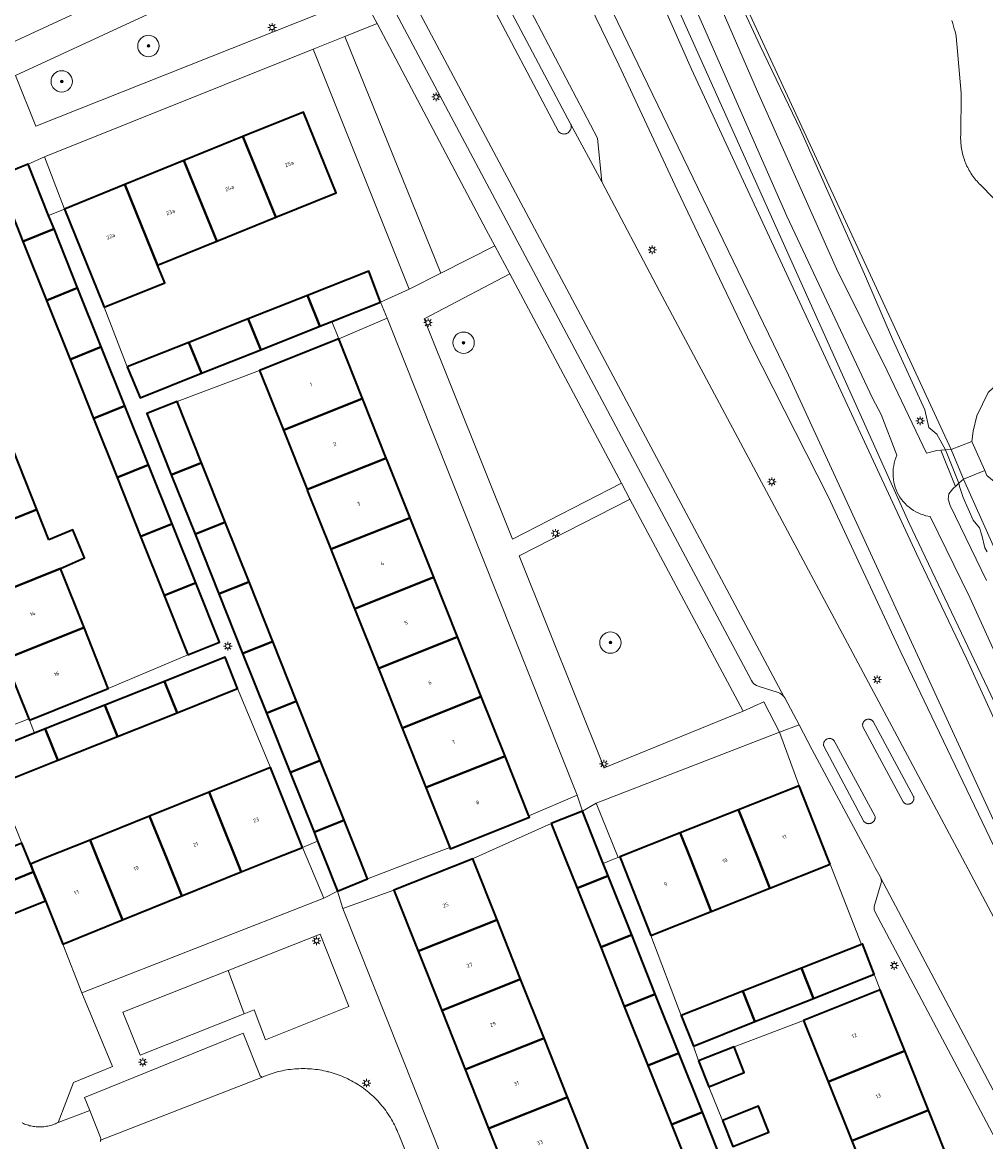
# Model space of a CAD drawing. Header units: metres. Extents: x 131489 to 134032, y 502353 to 503606.
# Tile 6 of 90: x 132575 to 132665, y 502473 to 502578. Entities that reach past the tile are written whole.
import ezdxf
from ezdxf.enums import TextEntityAlignment as Align

# ---------------------------------------------------------------- set-up
doc = ezdxf.new("R2010")
doc.units = ezdxf.units.M
for name, color, linetype, lineweight in [('B-WE-GR-BEPLANTING_CULTUUR_BODEMBEDEKKER-GV', 90, 'Continuous', 18), ('B-WE-GR-BEPLANTING_CULTUUR_BOSPLANTSOEN-GV', 90, 'Continuous', 18), ('B-WE-GR-BOOM-S', 92, 'Continuous', 25), ('B-WE-KL-ET_LS_OV_LICHTMAST-S', 190, 'Continuous', 25), ('B-WE-KW-KUNSTWERK_DEK-GV', 170, 'Continuous', 18), ('B-WE-OG-BEBOUWING-GV', 7, 'Continuous', 35), ('B-WE-OG-BEBOUWING-T18', 1, 'Continuous', 18), ('B-WE-OG-TERREIN_CULTUURSCHEIDING-GV', 7, 'Continuous', 18), ('B-WE-OG-TERREIN_ERF-GV', 7, 'Continuous', 18), ('B-WE-OG-WATER_SLOOT-GV', 120, 'Continuous', 18), ('B-WE-OG-WEG-GV', 7, 'Continuous', 18), ('B-WE-VH-VERHARDING_ASFALT-GV', 252, 'Continuous', 18), ('B-WE-VH-VERHARDING_BETONSTRAATSTEEN-GV', 252, 'Continuous', 18), ('B-WE-VH-VERHARDING_TEGEL-GV', 252, 'Continuous', 18)]:
    doc.layers.add(name, color=color, linetype=linetype, lineweight=lineweight)
doc.styles.add('NLCS-ISO-M200-T18', font='NLCS-ISO.ttf', dxfattribs={"height": 0.36})

# ---------------------------------------------------------------- blocks, each defined once
blk = doc.blocks.new('SKL-ET_OV_LICHTMAST-SO')
at = {"color": 0, "linetype": 'ByBlock', "lineweight": 18}
for points in [[(-1.25, 0), (-2, 0)], [(-1.41, 1.41), (-0.88, 0.88)], [(0, 2), (0, 1.25)], [(0.88, 0.88), (1.41, 1.41)], [(2, 0), (1.25, 0)], [(-1.41, -1.41), (-0.88, -0.88)], [(0, -1.25), (0, -2)], [(0.88, -0.88), (1.41, -1.41)]]:
    blk.add_lwpolyline(points, dxfattribs=at)
blk.add_circle((0, 0), 1, dxfattribs=at)
blk = doc.blocks.new('SGR-BOOM_01-SO')
at = {"linetype": 'ByBlock', "lineweight": 18}
h = blk.add_hatch(color=0, dxfattribs=at)
h.dxf.hatch_style = 1
edge = h.paths.add_edge_path()
edge.add_arc((0, 0), 0.25, 0, 360)
at = {"color": 0, "linetype": 'ByBlock', "lineweight": 18}
for radius in [2, 0.25]:
    blk.add_circle((0, 0), radius, dxfattribs=at)

msp = doc.modelspace()

# ---------------------------------------------------------------- linework, layer by layer
at = {"layer": 'B-WE-GR-BEPLANTING_CULTUUR_BODEMBEDEKKER-GV', "flags": 128}
msp.add_lwpolyline([(132594.537, 502489.52), (132584.693, 502485.636), (132586.316, 502481.596), (132596.055, 502485.458)], close=True, dxfattribs=at)
at = {"layer": 'B-WE-GR-BEPLANTING_CULTUUR_BOSPLANTSOEN-GV', "flags": 128}
msp.add_lwpolyline([(132611.487, 502553.347), (132614.449, 502554.846), (132605.479, 502577.003), (132602.497, 502575.808)], close=True, dxfattribs=at)
at = {"layer": 'B-WE-KW-KUNSTWERK_DEK-GV', "flags": 128}
msp.add_lwpolyline([(132664.185, 502539.054), (132662.228, 502538.326), (132661.726, 502538.292), (132661.26, 502538.26), (132662.628, 502534.908), (132662.753, 502534.959), (132662.97, 502535.155), (132663.382, 502535.528), (132665.396, 502536.359)], close=True, dxfattribs=at)
at = {"layer": 'B-WE-OG-BEBOUWING-GV', "flags": 128}
for points in [[(132595.926, 502567.621), (132598.992, 502560.07), (132604.653, 502562.369), (132601.587, 502569.92)], [(132595.926, 502567.621), (132590.404, 502565.379), (132593.47, 502557.828), (132598.992, 502560.07)], [(132572.914, 502563.863), (132575.327, 502557.813), (132578.238, 502558.977), (132577.731, 502560.242), (132575.807, 502565.045), (132575.192, 502564.794)], [(132587.941, 502555.584), (132593.47, 502557.828), (132590.404, 502565.379), (132584.875, 502563.135)], [(132584.875, 502563.135), (132579.214, 502560.836), (132582.28, 502553.285), (132582.924, 502551.661), (132588.617, 502553.918), (132587.941, 502555.584)], [(132580.45, 502553.452), (132578.238, 502558.977), (132575.327, 502557.813), (132577.531, 502552.285)], [(132601.968, 502552.738), (132603.134, 502549.868), (132604.251, 502550.312), (132608.794, 502552.12), (132607.708, 502555.01)], [(132580.45, 502553.452), (132577.531, 502552.285), (132579.736, 502546.758), (132582.662, 502547.928)], [(132597.594, 502547.663), (132603.134, 502549.868), (132601.968, 502552.738), (132596.425, 502550.545)], [(132592.05, 502545.457), (132597.594, 502547.663), (132596.425, 502550.545), (132590.876, 502548.349)], [(132581.94, 502541.23), (132584.875, 502542.402), (132582.662, 502547.928), (132579.736, 502546.758)], [(132585.096, 502546.061), (132586.292, 502543.166), (132592.05, 502545.457), (132590.876, 502548.349)], [(132607.126, 502543.093), (132604.903, 502548.675), (132597.489, 502545.721), (132599.712, 502540.139)], [(132592.042, 502537.084), (132589.756, 502542.815), (132586.924, 502541.7), (132589.216, 502535.958)], [(132607.126, 502543.093), (132599.712, 502540.139), (132599.775, 502539.982), (132601.936, 502534.558), (132609.35, 502537.512), (132607.189, 502542.936)], [(132581.94, 502541.23), (132584.146, 502535.699), (132587.089, 502536.875), (132584.875, 502542.402)], [(132567.017, 502535.265), (132569.226, 502529.738), (132576.637, 502532.7), (132574.432, 502538.229)], [(132604.16, 502528.977), (132611.574, 502531.931), (132609.401, 502537.384), (132609.35, 502537.512), (132601.936, 502534.558), (132601.987, 502534.43)], [(132584.146, 502535.699), (132586.35, 502530.172), (132589.301, 502531.351), (132587.089, 502536.875)], [(132594.269, 502531.503), (132592.042, 502537.084), (132589.216, 502535.958), (132591.444, 502530.378)], [(132577.767, 502529.867), (132576.637, 502532.7), (132569.226, 502529.738), (132571.434, 502524.212), (132578.842, 502527.173), (132581.09, 502528.185), (132579.99, 502530.802)], [(132591.513, 502525.828), (132589.301, 502531.351), (132586.35, 502530.172), (132588.554, 502524.645)], [(132594.269, 502531.503), (132591.444, 502530.378), (132593.671, 502524.798), (132596.495, 502525.923)], [(132604.16, 502528.977), (132604.2, 502528.877), (132606.383, 502523.395), (132613.798, 502526.35), (132611.614, 502531.831), (132611.574, 502531.931)], [(132571.434, 502524.212), (132573.643, 502518.685), (132581.048, 502521.644), (132578.842, 502527.173)], [(132590.775, 502519.077), (132593.734, 502520.282), (132591.513, 502525.828), (132588.554, 502524.645)], [(132598.721, 502520.342), (132596.495, 502525.923), (132593.671, 502524.798), (132595.899, 502519.218)], [(132616.021, 502520.768), (132613.826, 502526.279), (132613.798, 502526.35), (132606.383, 502523.395), (132606.411, 502523.325), (132608.606, 502517.814)], [(132573.643, 502518.685), (132575.881, 502513.086), (132575.927, 502512.972), (132583.322, 502515.943), (132581.048, 502521.644)], [(132610.832, 502512.228), (132618.247, 502515.182), (132616.021, 502520.768), (132608.606, 502517.814)], [(132598.721, 502520.342), (132595.899, 502519.218), (132598.126, 502513.638), (132600.947, 502514.762)], [(132588.575, 502516.599), (132589.758, 502513.669), (132595.427, 502515.924), (132594.253, 502518.856)], [(132584.173, 502511.448), (132589.758, 502513.669), (132588.575, 502516.599), (132582.989, 502514.379)], [(132578.594, 502509.23), (132584.173, 502511.448), (132582.989, 502514.379), (132577.409, 502512.161)], [(132598.126, 502513.638), (132600.354, 502508.059), (132603.173, 502509.182), (132600.947, 502514.762)], [(132610.832, 502512.228), (132613.052, 502506.658), (132620.467, 502509.612), (132618.247, 502515.182)], [(132578.594, 502509.23), (132577.409, 502512.161), (132576.407, 502511.763), (132571.76, 502509.916), (132571.827, 502509.754), (132572.96, 502506.989)], [(132605.399, 502503.601), (132603.173, 502509.182), (132600.354, 502508.059), (132602.581, 502502.479)], [(132620.467, 502509.612), (132613.052, 502506.658), (132615.285, 502501.052), (132615.334, 502500.928), (132622.749, 502503.882), (132622.695, 502504.018)], [(132592.761, 502506.222), (132595.272, 502500), (132595.776, 502498.75), (132598.873, 502500), (132601.492, 502501.057), (132598.513, 502508.535)], [(132590.211, 502496.502), (132595.776, 502498.75), (132595.272, 502500), (132592.761, 502506.222), (132587.19, 502503.983), (132588.798, 502500)], [(132650.914, 502499.474), (132650.852, 502499.631), (132650.706, 502500), (132647.998, 502506.828), (132642.339, 502504.584), (132644.157, 502500), (132645.255, 502497.23)], [(132590.211, 502496.502), (132588.798, 502500), (132587.19, 502503.983), (132581.619, 502501.743), (132582.323, 502500), (132584.644, 502494.253)], [(132624.79, 502503.295), (132626.106, 502500), (132627.212, 502497.233), (132630.124, 502498.389), (132629.66, 502499.552), (132629.481, 502500), (132627.71, 502504.44)], [(132642.339, 502504.584), (132636.865, 502502.413), (132637.822, 502500), (132639.781, 502495.059), (132645.255, 502497.23), (132644.157, 502500)], [(132602.921, 502501.628), (132603.571, 502500), (132604.782, 502496.967), (132607.593, 502498.102), (132606.836, 502500), (132605.399, 502503.601), (132602.581, 502502.479)], [(132577.439, 502496.06), (132579.077, 502492.004), (132584.644, 502494.253), (132582.323, 502500), (132581.619, 502501.743), (132577.284, 502500), (132576.03, 502499.496), (132576.331, 502498.761)], [(132634.122, 502492.815), (132639.781, 502495.059), (132637.822, 502500), (132636.865, 502502.413), (132631.207, 502500.169), (132631.274, 502500)], [(132576.331, 502498.761), (132576.03, 502499.496), (132575.824, 502500), (132575.224, 502501.464), (132571.601, 502500), (132569.698, 502499.231), (132570.792, 502496.523)], [(132619.728, 502494.261), (132617.456, 502499.985), (132610.067, 502497.051), (132612.339, 502491.328)], [(132577.439, 502496.06), (132576.331, 502498.761), (132570.792, 502496.523), (132571.886, 502493.816)], [(132632.332, 502492.854), (132630.124, 502498.389), (132627.212, 502497.233), (132629.424, 502491.699)], [(132619.728, 502494.261), (132612.339, 502491.328), (132614.538, 502485.79), (132621.927, 502488.723)], [(132634.539, 502487.32), (132632.332, 502492.854), (132629.424, 502491.699), (132631.634, 502486.167)], [(132649.346, 502486.915), (132655.027, 502489.173), (132653.954, 502492.011), (132653.839, 502491.965), (132648.222, 502489.748)], [(132649.346, 502486.915), (132648.222, 502489.748), (132642.745, 502487.587), (132643.874, 502484.74)], [(132624.125, 502483.186), (132621.927, 502488.723), (132614.538, 502485.79), (132616.736, 502480.253)], [(132634.539, 502487.32), (132631.634, 502486.167), (132633.845, 502480.635), (132636.746, 502481.787)], [(132638.118, 502482.452), (132643.874, 502484.74), (132642.745, 502487.587), (132636.948, 502485.299)], [(132648.419, 502484.846), (132650.712, 502479.111), (132657.901, 502481.985), (132655.608, 502487.72)], [(132626.323, 502477.65), (132624.125, 502483.186), (132616.736, 502480.253), (132618.934, 502474.716)], [(132636.055, 502475.102), (132638.954, 502476.253), (132636.746, 502481.787), (132633.845, 502480.635)], [(132638.598, 502481.058), (132639.562, 502478.641), (132642.872, 502479.962), (132641.908, 502482.379)], [(132650.712, 502479.111), (132652.93, 502473.562), (132660.119, 502476.436), (132657.901, 502481.985)], [(132626.323, 502477.65), (132618.934, 502474.716), (132621.133, 502469.178), (132628.522, 502472.111)], [(132640.829, 502475.466), (132641.794, 502473.047), (132645.157, 502474.389), (132644.192, 502476.807)], [(132636.055, 502475.102), (132638.274, 502469.55), (132641.18, 502470.672), (132638.954, 502476.253)], [(132655.147, 502468.014), (132662.336, 502470.888), (132660.119, 502476.436), (132652.93, 502473.562)]]:
    msp.add_lwpolyline(points, close=True, dxfattribs=at)
at = {"layer": 'B-WE-OG-TERREIN_CULTUURSCHEIDING-GV', "flags": 128}
for points in [[(132603.882, 502586.908), (132574.634, 502573.339), (132576.529, 502568.603), (132607.118, 502580.788), (132603.899, 502586.876)], [(132614.449, 502554.846), (132619.506, 502557.405), (132618.717, 502558.9), (132608.484, 502578.207), (132605.479, 502577.003)], [(132631.36, 502535.166), (132620.921, 502554.782), (132612.896, 502550.57), (132621.169, 502529.934)], [(132642.756, 502513.824), (132642.738, 502513.859), (132632.169, 502533.656), (132632.138, 502533.64), (132621.802, 502528.346), (132629.756, 502508.5)], [(132603.164, 502492.923), (132594.537, 502489.52), (132596.055, 502485.458), (132596.966, 502485.824), (132598.045, 502483.031), (132605.837, 502486.137)]]:
    msp.add_lwpolyline(points, close=True, dxfattribs=at)
for points in [[(132662.305, 502578.483), (132662.386, 502578.227), (132662.463, 502577.971), (132662.536, 502577.714), (132662.606, 502577.455), (132662.671, 502577.196), (132662.712, 502577.025), (132663.189, 502571.686), (132663.135, 502567.746), (132663.13, 502567.59), (132663.13, 502567.434), (132663.133, 502567.278), (132663.14, 502567.122), (132663.151, 502566.966), (132663.167, 502566.81), (132663.186, 502566.655), (132663.209, 502566.501), (132663.236, 502566.347), (132663.267, 502566.194), (132663.302, 502566.042), (132663.341, 502565.891), (132663.384, 502565.74), (132663.43, 502565.591), (132663.481, 502565.443), (132663.535, 502565.297), (132663.593, 502565.152), (132663.654, 502565.008), (132663.719, 502564.866), (132663.788, 502564.726), (132663.861, 502564.588), (132663.936, 502564.451), (132664.016, 502564.317), (132664.099, 502564.184), (132664.185, 502564.054), (132664.274, 502563.926), (132664.367, 502563.8), (132664.463, 502563.677), (132664.562, 502563.556), (132664.664, 502563.438), (132664.769, 502563.323), (132664.877, 502563.21), (132664.988, 502563.1), (132665.057, 502563.034), (132668.309, 502559.707)], [(132575.257, 502475.242), (132575.37, 502475.191), (132575.483, 502475.143), (132575.599, 502475.1), (132575.716, 502475.06), (132575.833, 502475.023), (132575.953, 502474.991), (132576.073, 502474.962), (132576.193, 502474.938), (132576.315, 502474.917), (132576.437, 502474.9), (132576.56, 502474.888), (132576.683, 502474.879), (132576.806, 502474.874), (132576.93, 502474.873), (132577.053, 502474.877), (132577.176, 502474.884), (132577.299, 502474.895), (132577.422, 502474.91), (132577.543, 502474.929), (132577.665, 502474.952), (132577.785, 502474.979), (132577.905, 502475.01), (132578.023, 502475.045), (132578.14, 502475.084), (132578.256, 502475.126), (132578.37, 502475.172), (132578.483, 502475.222), (132578.595, 502475.275), (132578.62, 502475.288), (132580.055, 502479.044), (132583.714, 502480.535), (132580.847, 502487.439), (132579.077, 502492.004), (132577.439, 502496.06), (132571.886, 502493.816)]]:
    msp.add_lwpolyline(points, dxfattribs=at)
at = {"layer": 'B-WE-OG-TERREIN_ERF-GV', "flags": 128}
for points in [[(132602.497, 502575.808), (132577.333, 502565.722), (132579.214, 502560.836), (132584.875, 502563.135), (132590.404, 502565.379), (132595.926, 502567.621), (132601.587, 502569.92), (132604.653, 502562.369), (132598.992, 502560.07), (132593.47, 502557.828), (132587.941, 502555.584), (132588.617, 502553.918), (132582.924, 502551.661), (132585.096, 502546.061), (132590.876, 502548.349), (132596.425, 502550.545), (132601.968, 502552.738), (132607.708, 502555.01), (132608.794, 502552.12), (132611.487, 502553.347)], [(132721.753, 502530.169), (132721.116, 502532.535), (132719.382, 502536.006), (132706.249, 502564.645), (132700.855, 502562.925), (132698.578, 502562.05), (132696.094, 502560.946), (132691.815, 502558.82), (132678.199, 502551.42), (132678.215, 502551.086), (132670.39, 502547.182), (132667.23, 502545.079), (132665.705, 502543.649), (132664.648, 502541.478), (132664.302, 502540.04), (132664.185, 502539.054), (132665.396, 502536.359), (132665.596, 502535.898), (132670.245, 502532.059), (132680.51, 502510.301), (132692.293, 502516.236), (132716.219, 502527.202), (132719.264, 502528.754)], [(132581.94, 502541.23), (132579.736, 502546.758), (132577.531, 502552.285), (132575.327, 502557.813), (132572.914, 502563.863), (132572.069, 502563.524), (132565.407, 502560.85), (132565.514, 502560.583), (132567.816, 502554.812), (132570.021, 502549.286), (132572.226, 502543.757), (132574.432, 502538.229), (132576.637, 502532.7), (132577.767, 502529.867), (132579.99, 502530.802), (132581.09, 502528.185), (132578.842, 502527.173), (132581.048, 502521.644), (132583.322, 502515.943), (132590.775, 502519.077), (132588.554, 502524.645), (132586.35, 502530.172), (132584.146, 502535.699)], [(132558.108, 502557.558), (132557.909, 502558.055), (132553.282, 502556.227), (132571.232, 502511.279), (132575.881, 502513.086), (132573.643, 502518.685), (132571.434, 502524.212), (132569.226, 502529.738), (132567.017, 502535.265), (132564.808, 502540.792), (132562.599, 502546.319), (132560.391, 502551.845)], [(132616.021, 502520.768), (132618.247, 502515.182), (132620.467, 502509.612), (132622.695, 502504.018), (132627.216, 502505.942), (132609.436, 502550.628), (132604.903, 502548.675), (132607.126, 502543.093), (132607.189, 502542.936), (132609.35, 502537.512), (132609.401, 502537.384), (132611.574, 502531.931), (132611.614, 502531.831), (132613.798, 502526.35), (132613.826, 502526.279)], [(132596.495, 502525.923), (132598.721, 502520.342), (132600.947, 502514.762), (132603.173, 502509.182), (132605.399, 502503.601), (132606.836, 502500), (132607.593, 502498.102), (132612.542, 502500), (132615.285, 502501.052), (132613.052, 502506.658), (132610.832, 502512.228), (132608.606, 502517.814), (132606.411, 502523.325), (132606.383, 502523.395), (132604.2, 502528.877), (132604.16, 502528.977), (132601.987, 502534.43), (132601.936, 502534.558), (132599.775, 502539.982), (132599.712, 502540.139), (132597.489, 502545.721), (132589.756, 502542.815), (132592.042, 502537.084), (132594.269, 502531.503)], [(132595.427, 502515.924), (132589.758, 502513.669), (132584.173, 502511.448), (132578.594, 502509.23), (132572.96, 502506.989), (132573.009, 502506.868), (132574.117, 502504.166), (132575.224, 502501.464), (132575.824, 502500), (132576.03, 502499.496), (132577.284, 502500), (132581.619, 502501.743), (132587.19, 502503.983), (132592.761, 502506.222), (132598.513, 502508.535)], [(132642.339, 502504.584), (132647.998, 502506.828), (132646.172, 502511.851), (132629.008, 502505.188), (132631.046, 502500.105), (132631.207, 502500.169), (132636.865, 502502.413)], [(132631.634, 502486.167), (132629.424, 502491.699), (132627.212, 502497.233), (132626.106, 502500), (132624.79, 502503.295), (132617.489, 502500), (132617.456, 502499.985), (132619.728, 502494.261), (132621.927, 502488.723), (132624.125, 502483.186), (132626.323, 502477.65), (132628.522, 502472.111), (132630.794, 502466.389), (132638.274, 502469.55), (132636.055, 502475.102), (132633.845, 502480.635)], [(132601.492, 502501.057), (132598.873, 502500), (132595.776, 502498.75), (132590.211, 502496.502), (132584.644, 502494.253), (132579.077, 502492.004), (132580.847, 502487.439), (132603.488, 502496.298), (132601.935, 502500)], [(132650.914, 502499.474), (132645.255, 502497.23), (132639.781, 502495.059), (132634.122, 502492.815), (132636.948, 502485.299), (132642.745, 502487.587), (132648.222, 502489.748), (132653.839, 502491.965)], [(132618.934, 502474.716), (132616.736, 502480.253), (132614.538, 502485.79), (132612.339, 502491.328), (132610.067, 502497.051), (132605.267, 502495.327), (132618.776, 502461.47), (132622.287, 502462.976), (132623.405, 502463.455), (132621.133, 502469.178)]]:
    msp.add_lwpolyline(points, close=True, dxfattribs=at)
msp.add_lwpolyline([(132655.147, 502468.014), (132652.93, 502473.562), (132650.712, 502479.111), (132648.419, 502484.846), (132641.908, 502482.379), (132642.872, 502479.962), (132639.562, 502478.641), (132640.829, 502475.466), (132644.192, 502476.807), (132645.157, 502474.389), (132641.794, 502473.047)], dxfattribs=at)
at = {"layer": 'B-WE-OG-WATER_SLOOT-GV', "flags": 128}
msp.add_lwpolyline([(132663.382, 502535.528), (132662.228, 502538.326), (132640.707, 502584.892), (132633.076, 502601.906), (132632.468, 502601.969), (132636.701, 502592.584), (132644.36, 502576.118), (132648.131, 502568.268), (132654.124, 502554.751), (132656.747, 502548.643), (132659.773, 502542.037), (132660.155, 502540.372), (132660.902, 502539.759), (132661.726, 502538.292), (132662.97, 502535.155)], close=True, dxfattribs=at)
for points in [[(132677.959, 502490.085), (132658.291, 502531.486), (132631.456, 502591.186), (132632.073, 502593.433), (132629.163, 502599.42), (132627.499, 502598.648), (132629.064, 502595.059), (132630.436, 502590.895), (132637.913, 502573.94), (132659.011, 502528.531), (132663.675, 502518.737), (132672.239, 502500)], [(132672.239, 502500), (132663.675, 502518.737), (132659.011, 502528.531), (132637.913, 502573.94), (132630.436, 502590.895), (132629.064, 502595.059), (132627.499, 502598.648), (132622.375, 502596.268), (132622.897, 502595.408), (132623.598, 502594.04), (132624.92, 502590.988), (132646.996, 502545.292), (132667.866, 502500)], [(132667.866, 502500), (132646.996, 502545.292), (132624.92, 502590.988), (132623.598, 502594.04), (132622.897, 502595.408), (132622.375, 502596.268), (132620.694, 502595.487), (132624.099, 502588.833), (132631.121, 502574.336), (132636.583, 502562.632), (132643.524, 502548.135), (132650.71, 502533.925), (132657.528, 502519.346), (132667.343, 502498.894)], [(132640.707, 502584.892), (132662.228, 502538.326), (132663.382, 502535.528), (132679.293, 502500)], [(132668.309, 502559.707), (132665.057, 502563.034), (132664.988, 502563.1), (132664.877, 502563.21), (132664.769, 502563.323), (132664.664, 502563.438), (132664.562, 502563.556), (132664.463, 502563.677), (132664.367, 502563.8), (132664.274, 502563.926), (132664.185, 502564.054), (132664.099, 502564.184), (132664.016, 502564.317), (132663.936, 502564.451), (132663.861, 502564.588), (132663.788, 502564.726), (132663.719, 502564.866), (132663.654, 502565.008), (132663.593, 502565.152), (132663.535, 502565.297), (132663.481, 502565.443), (132663.43, 502565.591), (132663.384, 502565.74), (132663.341, 502565.891), (132663.302, 502566.042), (132663.267, 502566.194), (132663.236, 502566.347), (132663.209, 502566.501), (132663.186, 502566.655), (132663.167, 502566.81), (132663.151, 502566.966), (132663.14, 502567.122), (132663.133, 502567.278), (132663.13, 502567.434), (132663.13, 502567.59), (132663.135, 502567.746), (132663.189, 502571.686), (132662.712, 502577.025), (132662.671, 502577.196), (132662.606, 502577.455), (132662.536, 502577.714), (132662.463, 502577.971), (132662.386, 502578.227), (132662.305, 502578.483)], [(132665.596, 502535.898), (132665.396, 502536.359), (132664.185, 502539.054), (132664.302, 502540.04), (132664.648, 502541.478), (132665.705, 502543.649)], [(132679.293, 502500), (132663.382, 502535.528), (132662.97, 502535.155), (132663.02, 502534.86), (132663.381, 502533.814), (132664.29, 502531.689), (132664.883, 502530.973), (132665.109, 502530.291), (132665.381, 502529.114), (132665.6, 502528.743)]]:
    msp.add_lwpolyline(points, dxfattribs=at)
at = {"layer": 'B-WE-OG-WEG-GV', "flags": 128}
for points in [[(132591.025, 502636.989), (132593.404, 502632.245), (132595.832, 502627.526), (132609.24, 502601.82), (132611.174, 502598.155), (132614.579, 502591.704), (132617.979, 502588.727), (132629.141, 502567.485), (132629.524, 502563.385), (132634.931, 502553.14), (132663.297, 502500), (132668.685, 502489.906)], [(132667.343, 502498.894), (132657.528, 502519.346), (132650.71, 502533.925), (132643.524, 502548.135), (132636.583, 502562.632), (132631.121, 502574.336), (132624.099, 502588.833), (132620.694, 502595.487), (132617.815, 502601.112), (132610.177, 502614.541), (132597.979, 502635.219)], [(132633.247, 502596.888), (132644.095, 502571.84), (132651.492, 502555.244), (132656.265, 502545.687), (132659.948, 502537.96), (132660.895, 502538.235), (132661.26, 502538.26), (132662.628, 502534.908), (132662.753, 502534.959), (132662.97, 502535.155), (132661.726, 502538.292), (132660.902, 502539.759), (132660.155, 502540.372), (132659.773, 502542.037), (132656.747, 502548.643), (132654.124, 502554.751), (132648.131, 502568.268), (132644.36, 502576.118), (132636.701, 502592.584)], [(132631.456, 502591.186), (132658.291, 502531.486), (132677.959, 502490.085)], [(132669.95, 502511.349), (132663.993, 502524.467), (132660.274, 502532.034), (132659.883, 502532.119), (132659.637, 502532.189), (132659.397, 502532.274), (132659.162, 502532.373), (132658.933, 502532.487), (132658.713, 502532.616), (132658.501, 502532.758), (132658.298, 502532.912), (132658.105, 502533.08), (132657.923, 502533.259), (132657.753, 502533.449), (132657.595, 502533.649), (132657.449, 502533.859), (132657.318, 502534.078), (132657.2, 502534.304), (132657.096, 502534.537), (132657.008, 502534.777), (132656.934, 502535.021), (132656.876, 502535.27), (132656.834, 502535.521), (132656.808, 502535.775), (132656.797, 502536.03), (132656.803, 502536.285), (132656.824, 502536.54), (132656.862, 502536.792), (132656.915, 502537.042), (132656.983, 502537.288), (132657.157, 502537.787), (132655.678, 502541.599), (132654.88, 502543.134), (132646.87, 502560.173), (132638.153, 502580.009)], [(132665.6, 502528.743), (132665.381, 502529.114), (132665.109, 502530.291), (132664.883, 502530.973), (132664.29, 502531.689), (132663.381, 502533.814), (132663.02, 502534.86), (132662.97, 502535.155), (132662.753, 502534.959), (132662.404, 502534.642), (132662.014, 502534.151), (132661.964, 502533.669), (132662.148, 502533.075), (132665.558, 502526.058)]]:
    msp.add_lwpolyline(points, dxfattribs=at)
at = {"layer": 'B-WE-VH-VERHARDING_ASFALT-GV', "flags": 128}
for points in [[(132665.558, 502526.058), (132662.148, 502533.075), (132661.964, 502533.669), (132662.014, 502534.151), (132662.404, 502534.642), (132662.753, 502534.959), (132662.628, 502534.908), (132661.26, 502538.26), (132660.895, 502538.235), (132659.948, 502537.96), (132656.265, 502545.687), (132651.492, 502555.244), (132644.095, 502571.84), (132633.247, 502596.888)], [(132616.104, 502585.848), (132625.462, 502568.101), (132625.498, 502568.063), (132625.537, 502568.027), (132625.578, 502567.995), (132625.622, 502567.966), (132625.667, 502567.94), (132625.715, 502567.918), (132625.764, 502567.9), (132625.815, 502567.885), (132625.866, 502567.874), (132625.918, 502567.868), (132625.97, 502567.865), (132626.023, 502567.866), (132626.075, 502567.871), (132626.127, 502567.88), (132626.178, 502567.893), (132626.227, 502567.91), (132626.276, 502567.931), (132626.322, 502567.955), (132626.367, 502567.983), (132626.409, 502568.014), (132626.449, 502568.048), (132626.486, 502568.085), (132626.52, 502568.125), (132626.551, 502568.167), (132626.579, 502568.212), (132626.603, 502568.258), (132626.624, 502568.306), (132626.641, 502568.356), (132626.654, 502568.407), (132626.663, 502568.458), (132626.669, 502568.511), (132626.67, 502568.553), (132626.668, 502568.606), (132626.662, 502568.658), (132626.652, 502568.709), (132626.64, 502568.754), (132617.281, 502586.451)], [(132668.685, 502489.906), (132663.297, 502500), (132634.931, 502553.14), (132629.524, 502563.385), (132626.64, 502568.754), (132626.652, 502568.709), (132626.662, 502568.658), (132626.668, 502568.606), (132626.67, 502568.553), (132626.669, 502568.511), (132626.663, 502568.458), (132626.654, 502568.407), (132626.641, 502568.356), (132626.624, 502568.306), (132626.603, 502568.258), (132626.579, 502568.212), (132626.551, 502568.167), (132626.52, 502568.125), (132626.486, 502568.085), (132626.449, 502568.048), (132626.409, 502568.014), (132626.367, 502567.983), (132626.322, 502567.955), (132626.276, 502567.931), (132626.227, 502567.91), (132626.178, 502567.893), (132626.127, 502567.88), (132626.075, 502567.871), (132626.023, 502567.866), (132625.97, 502567.865), (132625.918, 502567.868), (132625.866, 502567.874), (132625.815, 502567.885), (132625.764, 502567.9), (132625.715, 502567.918), (132625.667, 502567.94), (132625.622, 502567.966), (132625.578, 502567.995), (132625.537, 502568.027), (132625.498, 502568.063), (132625.462, 502568.101), (132616.104, 502585.848)], [(132610.538, 502582.888), (132646.565, 502515.187), (132646.655, 502515.055), (132648.001, 502512.519), (132649.232, 502510.201), (132654.685, 502500), (132655.108, 502499.208), (132655.585, 502498.331), (132655.656, 502498.186), (132678.387, 502455.288)], [(132638.153, 502580.009), (132646.87, 502560.173), (132654.88, 502543.134), (132655.678, 502541.599), (132657.157, 502537.787), (132656.983, 502537.288), (132656.915, 502537.042), (132656.862, 502536.792), (132656.824, 502536.54), (132656.803, 502536.285), (132656.797, 502536.03), (132656.808, 502535.775), (132656.834, 502535.521), (132656.876, 502535.27), (132656.934, 502535.021), (132657.008, 502534.777), (132657.096, 502534.537), (132657.2, 502534.304), (132657.318, 502534.078), (132657.449, 502533.859), (132657.595, 502533.649), (132657.753, 502533.449), (132657.923, 502533.259), (132658.105, 502533.08), (132658.298, 502532.912), (132658.501, 502532.758), (132658.713, 502532.616), (132658.933, 502532.487), (132659.162, 502532.373), (132659.397, 502532.274), (132659.637, 502532.189), (132659.883, 502532.119), (132660.274, 502532.034), (132663.993, 502524.467), (132669.95, 502511.349)]]:
    msp.add_lwpolyline(points, dxfattribs=at)
for points in [[(132664.185, 502539.054), (132662.228, 502538.326), (132661.726, 502538.292), (132661.26, 502538.26), (132662.628, 502534.908), (132662.753, 502534.959), (132662.97, 502535.155), (132663.382, 502535.528), (132665.396, 502536.359)], [(132654.811, 502512.966), (132654.848, 502512.938), (132654.882, 502512.906), (132654.914, 502512.872), (132654.943, 502512.835), (132658.728, 502505.81), (132658.732, 502505.794), (132658.742, 502505.748), (132658.748, 502505.701), (132658.75, 502505.654), (132658.747, 502505.606), (132658.741, 502505.56), (132658.731, 502505.513), (132658.717, 502505.468), (132658.699, 502505.424), (132658.678, 502505.382), (132658.653, 502505.342), (132658.625, 502505.304), (132658.593, 502505.268), (132658.559, 502505.236), (132658.522, 502505.206), (132658.483, 502505.18), (132658.442, 502505.156), (132658.399, 502505.137), (132658.354, 502505.121), (132658.308, 502505.109), (132658.262, 502505.101), (132658.215, 502505.097), (132658.167, 502505.097), (132658.12, 502505.101), (132658.102, 502505.103), (132658.056, 502505.113), (132658.01, 502505.126), (132657.966, 502505.143), (132657.924, 502505.164), (132657.883, 502505.188), (132657.845, 502505.215), (132657.809, 502505.246), (132657.775, 502505.28), (132657.745, 502505.316), (132653.974, 502512.358), (132653.964, 502512.395), (132653.956, 502512.441), (132653.951, 502512.488), (132653.951, 502512.534), (132653.954, 502512.581), (132653.962, 502512.627), (132653.973, 502512.673), (132653.988, 502512.717), (132654.007, 502512.76), (132654.03, 502512.801), (132654.056, 502512.84), (132654.085, 502512.876), (132654.117, 502512.91), (132654.152, 502512.941), (132654.189, 502512.969), (132654.229, 502512.994), (132654.271, 502513.015), (132654.314, 502513.033), (132654.359, 502513.046), (132654.405, 502513.056), (132654.451, 502513.062), (132654.498, 502513.064), (132654.503, 502513.064), (132654.55, 502513.062), (132654.596, 502513.055), (132654.642, 502513.045), (132654.686, 502513.031), (132654.73, 502513.013), (132654.771, 502512.991)], [(132654.639, 502503.283), (132654.591, 502503.276), (132654.543, 502503.274), (132654.495, 502503.275), (132654.447, 502503.28), (132654.399, 502503.29), (132654.353, 502503.303), (132654.307, 502503.32), (132654.263, 502503.34), (132654.222, 502503.364), (132654.182, 502503.392), (132654.144, 502503.423), (132654.11, 502503.457), (132654.078, 502503.493), (132650.318, 502510.535), (132650.312, 502510.556), (132650.302, 502510.602), (132650.296, 502510.649), (132650.294, 502510.696), (132650.294, 502510.713), (132650.298, 502510.76), (132650.305, 502510.806), (132650.316, 502510.852), (132650.332, 502510.897), (132650.35, 502510.94), (132650.373, 502510.981), (132650.399, 502511.021), (132650.428, 502511.058), (132650.46, 502511.092), (132650.495, 502511.124), (132650.533, 502511.152), (132650.572, 502511.178), (132650.614, 502511.199), (132650.658, 502511.218), (132650.703, 502511.232), (132650.749, 502511.243), (132650.795, 502511.249), (132650.842, 502511.252), (132650.889, 502511.25), (132650.936, 502511.245), (132650.983, 502511.236), (132651.028, 502511.223), (132651.072, 502511.206), (132651.114, 502511.185), (132651.155, 502511.161), (132651.193, 502511.133), (132651.229, 502511.103), (132651.262, 502511.069), (132651.292, 502511.033), (132655.103, 502504), (132655.112, 502503.955), (132655.118, 502503.907), (132655.12, 502503.859), (132655.119, 502503.819), (132655.114, 502503.771), (132655.104, 502503.723), (132655.091, 502503.676), (132655.074, 502503.631), (132655.053, 502503.587), (132655.029, 502503.546), (132655.002, 502503.506), (132654.971, 502503.468), (132654.937, 502503.434), (132654.901, 502503.402), (132654.862, 502503.373), (132654.821, 502503.348), (132654.777, 502503.326), (132654.733, 502503.308), (132654.686, 502503.293)]]:
    msp.add_lwpolyline(points, close=True, dxfattribs=at)
at = {"layer": 'B-WE-VH-VERHARDING_BETONSTRAATSTEEN-GV', "flags": 128}
for points in [[(132610.538, 502582.888), (132610.583, 502582.733), (132610.605, 502582.573), (132610.601, 502582.411), (132610.573, 502582.252), (132609.989, 502580.443), (132609.941, 502580.283), (132609.921, 502580.116), (132609.932, 502579.949), (132609.971, 502579.786), (132610.039, 502579.633), (132632.897, 502536.627), (132643.556, 502516.682), (132643.638, 502516.542), (132643.742, 502516.417), (132643.865, 502516.311), (132644.004, 502516.226), (132644.155, 502516.166), (132646.058, 502515.564), (132646.203, 502515.496), (132646.337, 502515.41), (132646.459, 502515.306), (132646.565, 502515.187)], [(132654.811, 502512.966), (132654.771, 502512.991), (132654.73, 502513.013), (132654.686, 502513.031), (132654.642, 502513.045), (132654.596, 502513.055), (132654.55, 502513.062), (132654.503, 502513.064), (132654.498, 502513.064), (132654.451, 502513.062), (132654.405, 502513.056), (132654.359, 502513.046), (132654.314, 502513.033), (132654.271, 502513.015), (132654.229, 502512.994), (132654.189, 502512.969), (132654.152, 502512.941), (132654.117, 502512.91), (132654.085, 502512.876), (132654.056, 502512.84), (132654.03, 502512.801), (132654.007, 502512.76), (132653.988, 502512.717), (132653.973, 502512.673), (132653.962, 502512.627), (132653.954, 502512.581), (132653.951, 502512.534), (132653.951, 502512.488), (132653.956, 502512.441), (132653.964, 502512.395), (132653.974, 502512.358), (132657.745, 502505.316), (132657.775, 502505.28), (132657.809, 502505.246), (132657.845, 502505.215), (132657.883, 502505.188), (132657.924, 502505.164), (132657.966, 502505.143), (132658.01, 502505.126), (132658.056, 502505.113), (132658.102, 502505.103), (132658.12, 502505.101), (132658.167, 502505.097), (132658.215, 502505.097), (132658.262, 502505.101), (132658.308, 502505.109), (132658.354, 502505.121), (132658.399, 502505.137), (132658.442, 502505.156), (132658.483, 502505.18), (132658.522, 502505.206), (132658.559, 502505.236), (132658.593, 502505.268), (132658.625, 502505.304), (132658.653, 502505.342), (132658.678, 502505.382), (132658.699, 502505.424), (132658.717, 502505.468), (132658.731, 502505.513), (132658.741, 502505.56), (132658.747, 502505.606), (132658.75, 502505.654), (132658.748, 502505.701), (132658.742, 502505.748), (132658.732, 502505.794), (132658.728, 502505.81), (132654.943, 502512.835), (132654.914, 502512.872), (132654.882, 502512.906), (132654.848, 502512.938)], [(132654.639, 502503.283), (132654.686, 502503.293), (132654.733, 502503.308), (132654.777, 502503.326), (132654.821, 502503.348), (132654.862, 502503.373), (132654.901, 502503.402), (132654.937, 502503.434), (132654.971, 502503.468), (132655.002, 502503.506), (132655.029, 502503.546), (132655.053, 502503.587), (132655.074, 502503.631), (132655.091, 502503.676), (132655.104, 502503.723), (132655.114, 502503.771), (132655.119, 502503.819), (132655.12, 502503.859), (132655.118, 502503.907), (132655.112, 502503.955), (132655.103, 502504), (132651.292, 502511.033), (132651.262, 502511.069), (132651.229, 502511.103), (132651.193, 502511.133), (132651.155, 502511.161), (132651.114, 502511.185), (132651.072, 502511.206), (132651.028, 502511.223), (132650.983, 502511.236), (132650.936, 502511.245), (132650.889, 502511.25), (132650.842, 502511.252), (132650.795, 502511.249), (132650.749, 502511.243), (132650.703, 502511.232), (132650.658, 502511.218), (132650.614, 502511.199), (132650.572, 502511.178), (132650.533, 502511.152), (132650.495, 502511.124), (132650.46, 502511.092), (132650.428, 502511.058), (132650.399, 502511.021), (132650.373, 502510.981), (132650.35, 502510.94), (132650.332, 502510.897), (132650.316, 502510.852), (132650.305, 502510.806), (132650.298, 502510.76), (132650.294, 502510.713), (132650.294, 502510.696), (132650.296, 502510.649), (132650.302, 502510.602), (132650.312, 502510.556), (132650.318, 502510.535), (132654.078, 502503.493), (132654.11, 502503.457), (132654.144, 502503.423), (132654.182, 502503.392), (132654.222, 502503.364), (132654.263, 502503.34), (132654.307, 502503.32), (132654.353, 502503.303), (132654.399, 502503.29), (132654.447, 502503.28), (132654.495, 502503.275), (132654.543, 502503.274), (132654.591, 502503.276)], [(132675.155, 502457.187), (132675.371, 502456.78), (132675.458, 502456.646), (132675.566, 502456.529), (132675.694, 502456.433), (132675.801, 502456.378), (132677.893, 502455.663), (132677.976, 502455.629), (132678.057, 502455.588), (132678.133, 502455.54), (132678.205, 502455.486), (132678.271, 502455.426), (132678.332, 502455.36), (132678.387, 502455.288), (132655.656, 502498.186), (132655.698, 502498.031), (132655.71, 502497.87), (132655.694, 502497.723), (132655.043, 502495.503), (132655.03, 502495.347), (132655.043, 502495.209), (132655.087, 502495.048)], [(132597.758, 502479.547), (132597.657, 502479.577), (132597.547, 502479.662), (132595.953, 502483.662), (132581.093, 502477.644), (132581.583, 502476.426), (132582.584, 502473.876), (132582.597, 502473.839), (132582.607, 502473.797), (132582.613, 502473.755), (132582.615, 502473.713), (132582.614, 502473.705), (132582.612, 502473.663), (132582.605, 502473.621)]]:
    msp.add_lwpolyline(points, close=True, dxfattribs=at)
for points in [[(132569.64, 502574.295), (132579.37, 502578.777)], [(132627.272, 502431.986), (132610.509, 502474.168), (132610.438, 502474.35), (132610.363, 502474.531), (132610.284, 502474.71), (132610.202, 502474.887), (132610.116, 502475.063), (132610.026, 502475.237), (132609.933, 502475.409), (132609.836, 502475.579), (132609.736, 502475.747), (132609.633, 502475.913), (132609.526, 502476.077), (132609.416, 502476.239), (132609.302, 502476.398), (132609.186, 502476.555), (132609.066, 502476.71), (132608.943, 502476.862), (132608.817, 502477.011), (132608.688, 502477.158), (132608.555, 502477.303), (132608.42, 502477.444), (132608.283, 502477.583), (132608.142, 502477.719), (132607.998, 502477.852), (132607.852, 502477.982), (132607.704, 502478.109), (132607.552, 502478.233), (132607.398, 502478.354), (132607.242, 502478.471), (132607.083, 502478.586), (132606.922, 502478.697), (132606.759, 502478.805), (132606.594, 502478.909), (132606.426, 502479.01), (132606.257, 502479.108), (132606.086, 502479.202), (132605.912, 502479.293), (132605.737, 502479.38), (132605.56, 502479.463), (132605.382, 502479.543), (132605.201, 502479.619), (132605.02, 502479.692), (132604.837, 502479.761), (132604.652, 502479.826), (132604.466, 502479.887), (132604.279, 502479.944), (132604.091, 502479.998), (132603.902, 502480.048), (132603.886, 502480.051), (132603.696, 502480.097), (132603.505, 502480.139), (132603.313, 502480.176), (132603.12, 502480.21), (132602.927, 502480.24), (132602.733, 502480.266), (132602.539, 502480.288), (132602.344, 502480.305), (132602.149, 502480.319), (132601.953, 502480.329), (132601.758, 502480.335), (132601.562, 502480.337), (132601.367, 502480.335), (132601.171, 502480.329), (132600.976, 502480.319), (132600.781, 502480.305), (132600.586, 502480.287), (132600.391, 502480.265), (132600.198, 502480.239), (132600.004, 502480.209), (132599.812, 502480.175), (132599.62, 502480.137), (132599.429, 502480.095), (132599.238, 502480.05), (132599.049, 502480), (132598.861, 502479.947), (132598.674, 502479.889), (132598.488, 502479.828), (132598.303, 502479.764), (132598.12, 502479.695), (132597.938, 502479.623), (132597.758, 502479.547), (132582.605, 502473.621), (132582.604, 502473.614), (132582.592, 502473.573), (132582.577, 502473.534), (132582.559, 502473.496)], [(132582.559, 502473.496), (132582.577, 502473.534), (132582.592, 502473.573), (132582.604, 502473.614), (132582.605, 502473.621), (132582.612, 502473.663), (132582.614, 502473.705), (132582.615, 502473.713), (132582.613, 502473.755), (132582.607, 502473.797), (132582.597, 502473.839), (132582.584, 502473.876), (132581.583, 502476.426), (132578.62, 502475.288), (132578.595, 502475.275), (132578.483, 502475.222), (132578.37, 502475.172), (132578.256, 502475.126), (132578.14, 502475.084), (132578.023, 502475.045), (132577.905, 502475.01), (132577.785, 502474.979), (132577.665, 502474.952), (132577.543, 502474.929), (132577.422, 502474.91), (132577.299, 502474.895), (132577.176, 502474.884), (132577.053, 502474.877), (132576.93, 502474.873), (132576.806, 502474.874), (132576.683, 502474.879), (132576.56, 502474.888), (132576.437, 502474.9), (132576.315, 502474.917), (132576.193, 502474.938), (132576.073, 502474.962), (132575.953, 502474.991), (132575.833, 502475.023), (132575.716, 502475.06), (132575.599, 502475.1), (132575.483, 502475.143), (132575.37, 502475.191), (132575.257, 502475.242)]]:
    msp.add_lwpolyline(points, dxfattribs=at)
at = {"layer": 'B-WE-VH-VERHARDING_TEGEL-GV', "flags": 128}
for points in [[(132614.579, 502591.704), (132617.281, 502586.451), (132626.64, 502568.754), (132629.524, 502563.385), (132629.141, 502567.485), (132617.979, 502588.727)], [(132579.214, 502560.836), (132577.333, 502565.722), (132575.807, 502565.045), (132577.731, 502560.242)], [(132589.216, 502535.958), (132586.924, 502541.7), (132589.756, 502542.815), (132597.489, 502545.721), (132604.903, 502548.675), (132604.251, 502550.312), (132603.134, 502549.868), (132597.594, 502547.663), (132592.05, 502545.457), (132586.292, 502543.166), (132585.096, 502546.061), (132582.924, 502551.661), (132582.28, 502553.285), (132579.214, 502560.836), (132577.731, 502560.242), (132578.238, 502558.977), (132580.45, 502553.452), (132582.662, 502547.928), (132584.875, 502542.402), (132587.089, 502536.875), (132589.301, 502531.351), (132591.513, 502525.828), (132593.734, 502520.282), (132590.775, 502519.077), (132583.322, 502515.943), (132575.927, 502512.972), (132576.407, 502511.763), (132577.409, 502512.161), (132582.989, 502514.379), (132588.575, 502516.599), (132594.253, 502518.856), (132595.427, 502515.924), (132598.513, 502508.535), (132601.492, 502501.057), (132602.921, 502501.628), (132602.581, 502502.479), (132600.354, 502508.059), (132598.126, 502513.638), (132595.899, 502519.218), (132593.671, 502524.798), (132591.444, 502530.378)], [(132646.172, 502511.851), (132644.716, 502514.674), (132642.756, 502513.824), (132629.756, 502508.5), (132621.802, 502528.346), (132632.138, 502533.64), (132632.169, 502533.656), (132631.36, 502535.166), (132621.169, 502529.934), (132612.896, 502550.57), (132620.921, 502554.782), (132619.506, 502557.405), (132614.449, 502554.846), (132611.487, 502553.347), (132608.794, 502552.12), (132609.436, 502550.628), (132627.216, 502505.942), (132627.71, 502504.44), (132629.008, 502505.188)], [(132604.903, 502548.675), (132609.436, 502550.628), (132608.794, 502552.12), (132604.251, 502550.312)], [(132624.79, 502503.295), (132627.71, 502504.44), (132627.216, 502505.942), (132622.695, 502504.018), (132622.749, 502503.882), (132615.334, 502500.928), (132615.285, 502501.052), (132612.542, 502500), (132607.593, 502498.102), (132604.782, 502496.967), (132605.267, 502495.327), (132610.067, 502497.051), (132617.456, 502499.985), (132617.489, 502500)], [(132631.046, 502500.105), (132629.008, 502505.188), (132627.71, 502504.44), (132629.481, 502500), (132629.66, 502499.552), (132630.783, 502500)], [(132602.921, 502501.628), (132601.492, 502501.057), (132601.935, 502500), (132603.488, 502496.298), (132604.782, 502496.967), (132603.571, 502500)], [(132586.316, 502481.596), (132584.693, 502485.636), (132594.537, 502489.52), (132603.164, 502492.923), (132605.837, 502486.137), (132598.045, 502483.031), (132596.966, 502485.824), (132596.055, 502485.458)], [(132648.419, 502484.846), (132655.608, 502487.72), (132655.127, 502488.923), (132655.027, 502489.173), (132649.346, 502486.915), (132643.874, 502484.74), (132638.118, 502482.452), (132638.598, 502481.058), (132641.908, 502482.379)]]:
    msp.add_lwpolyline(points, close=True, dxfattribs=at)
for points in [[(132575.192, 502564.794), (132575.807, 502565.045), (132577.333, 502565.722), (132602.497, 502575.808), (132605.479, 502577.003), (132608.484, 502578.207), (132607.118, 502580.788), (132576.529, 502568.603), (132574.634, 502573.339), (132603.882, 502586.908), (132602.728, 502589.57), (132602.633, 502589.536), (132601.787, 502589.149), (132600.624, 502588.617), (132595.978, 502586.492), (132582.903, 502580.411), (132579.37, 502578.777), (132569.64, 502574.295)], [(132607.118, 502580.788), (132608.484, 502578.207), (132618.717, 502558.9), (132619.506, 502557.405), (132620.921, 502554.782), (132631.36, 502535.166), (132632.169, 502533.656), (132642.738, 502513.859), (132642.756, 502513.824), (132644.716, 502514.674), (132646.172, 502511.851), (132648.001, 502512.519), (132646.655, 502515.055), (132646.565, 502515.187), (132646.459, 502515.306), (132646.337, 502515.41), (132646.203, 502515.496), (132646.058, 502515.564), (132644.155, 502516.166), (132644.004, 502516.226), (132643.865, 502516.311), (132643.742, 502516.417), (132643.638, 502516.542), (132643.556, 502516.682), (132632.897, 502536.627), (132610.039, 502579.633)], [(132571.76, 502509.916), (132576.407, 502511.763), (132575.927, 502512.972), (132575.881, 502513.086), (132571.232, 502511.279)], [(132675.155, 502457.187), (132655.087, 502495.048), (132655.043, 502495.209), (132655.03, 502495.347), (132655.043, 502495.503), (132655.694, 502497.723), (132655.71, 502497.87), (132655.698, 502498.031), (132655.656, 502498.186), (132655.585, 502498.331), (132655.108, 502499.208), (132654.685, 502500), (132649.232, 502510.201), (132648.001, 502512.519), (132646.172, 502511.851), (132647.998, 502506.828), (132650.706, 502500), (132650.852, 502499.631), (132650.914, 502499.474), (132653.839, 502491.965), (132653.954, 502492.011), (132655.027, 502489.173), (132655.127, 502488.923), (132655.608, 502487.72), (132657.901, 502481.985), (132660.119, 502476.436), (132662.336, 502470.888)], [(132641.794, 502473.047), (132640.829, 502475.466), (132639.562, 502478.641), (132638.598, 502481.058), (132638.118, 502482.452), (132636.948, 502485.299), (132634.122, 502492.815), (132631.274, 502500), (132631.207, 502500.169), (132631.046, 502500.105), (132630.783, 502500), (132629.66, 502499.552), (132630.124, 502498.389), (132632.332, 502492.854), (132634.539, 502487.32), (132636.746, 502481.787), (132638.954, 502476.253), (132641.18, 502470.672)], [(132618.776, 502461.47), (132605.267, 502495.327), (132604.782, 502496.967), (132603.488, 502496.298), (132580.847, 502487.439), (132583.714, 502480.535), (132580.055, 502479.044), (132578.62, 502475.288), (132581.583, 502476.426), (132581.093, 502477.644), (132595.953, 502483.662), (132597.547, 502479.662), (132597.657, 502479.577), (132597.758, 502479.547), (132597.938, 502479.623), (132598.12, 502479.695), (132598.303, 502479.764), (132598.488, 502479.828), (132598.674, 502479.889), (132598.861, 502479.947), (132599.049, 502480), (132599.238, 502480.05), (132599.429, 502480.095), (132599.62, 502480.137), (132599.812, 502480.175), (132600.004, 502480.209), (132600.198, 502480.239), (132600.391, 502480.265), (132600.586, 502480.287), (132600.781, 502480.305), (132600.976, 502480.319), (132601.171, 502480.329), (132601.367, 502480.335), (132601.562, 502480.337), (132601.758, 502480.335), (132601.953, 502480.329), (132602.149, 502480.319), (132602.344, 502480.305), (132602.539, 502480.288), (132602.733, 502480.266), (132602.927, 502480.24), (132603.12, 502480.21), (132603.313, 502480.176), (132603.505, 502480.139), (132603.696, 502480.097), (132603.886, 502480.051), (132603.902, 502480.048), (132604.091, 502479.998), (132604.279, 502479.944), (132604.466, 502479.887), (132604.652, 502479.826), (132604.837, 502479.761), (132605.02, 502479.692), (132605.201, 502479.619), (132605.382, 502479.543), (132605.56, 502479.463), (132605.737, 502479.38), (132605.912, 502479.293), (132606.086, 502479.202), (132606.257, 502479.108), (132606.426, 502479.01), (132606.594, 502478.909), (132606.759, 502478.805), (132606.922, 502478.697), (132607.083, 502478.586), (132607.242, 502478.471), (132607.398, 502478.354), (132607.552, 502478.233), (132607.704, 502478.109), (132607.852, 502477.982), (132607.998, 502477.852), (132608.142, 502477.719), (132608.283, 502477.583), (132608.42, 502477.444), (132608.555, 502477.303), (132608.688, 502477.158), (132608.817, 502477.011), (132608.943, 502476.862), (132609.066, 502476.71), (132609.186, 502476.555), (132609.302, 502476.398), (132609.416, 502476.239), (132609.526, 502476.077), (132609.633, 502475.913), (132609.736, 502475.747), (132609.836, 502475.579), (132609.933, 502475.409), (132610.026, 502475.237), (132610.116, 502475.063), (132610.202, 502474.887), (132610.284, 502474.71), (132610.363, 502474.531), (132610.438, 502474.35), (132610.509, 502474.168), (132627.272, 502431.986)]]:
    msp.add_lwpolyline(points, dxfattribs=at)

# ---------------------------------------------------------------- block references
at = {"layer": 'B-WE-GR-BOOM-S', "xscale": 0.5, "yscale": 0.5, "zscale": 0.5}
for p in [(132587.08, 502576.108), (132578.958, 502572.792), (132616.583, 502548.32), (132630.334, 502520.229)]:
    msp.add_blockref('SGR-BOOM_01-SO', p, dxfattribs=at)
at = {"layer": 'B-WE-KL-ET_LS_OV_LICHTMAST-S', "xscale": 0.2, "yscale": 0.2, "zscale": 0.2}
for p in [(132598.655, 502577.839), (132614.013, 502571.342), (132634.257, 502557.009), (132613.26, 502550.197), (132659.337, 502540.999), (132645.446, 502535.299), (132625.188, 502530.467), (132594.504, 502519.9), (132655.316, 502516.764), (132629.723, 502508.866), (132602.82, 502492.304), (132656.916, 502489.988), (132586.546, 502480.942), (132607.506, 502478.982)]:
    msp.add_blockref('SKL-ET_OV_LICHTMAST-SO', p, dxfattribs=at)

# ---------------------------------------------------------------- texts
at = {"layer": 'B-WE-OG-BEBOUWING-T18', "style": 'NLCS-ISO-M200-T18'}
for s, rotation, p in [('25a', 22.1, (132600.262, 502565.065)), ('24a', 22.1, (132594.671, 502562.794)), ('23a', 22.1, (132589.145, 502560.551)), ('22a', 22.1, (132583.55, 502558.28)), ('1', 21.7, (132602.308, 502544.406)), ('2', 21.7, (132604.531, 502538.825)), ('3', 21.7, (132606.755, 502533.244)), ('4', 21.7, (132608.979, 502527.662)), ('14', 21.8, (132576.242, 502522.928)), ('5', 21.7, (132611.203, 502522.081)), ('16', 21.8, (132578.487, 502517.307)), ('6', 21.7, (132613.426, 502516.5)), ('7', 21.7, (132615.65, 502510.918)), ('8', 21.7, (132617.902, 502505.266)), ('23', 22, (132597.155, 502503.619)), ('11', 21.6, (132646.627, 502502.029)), ('21', 22, (132591.498, 502501.335)), ('10', 21.6, (132641.061, 502499.822)), ('19', 22, (132585.93, 502499.086)), ('9', 21.6, (132635.495, 502497.614)), ('17', 22, (132580.354, 502496.834)), ('25', 21.7, (132614.898, 502495.656)), ('27', 21.7, (132617.133, 502490.025)), ('29', 21.7, (132619.332, 502484.487)), ('12', 21.8, (132653.16, 502483.415)), ('31', 21.7, (132621.53, 502478.95)), ('13', 21.8, (132655.416, 502477.773)), ('33', 21.7, (132623.728, 502473.413))]:
    msp.add_text(s, height=0.36, rotation=rotation, dxfattribs=at).set_placement(p, align=Align.MIDDLE)

doc.saveas('drawing.dxf')
